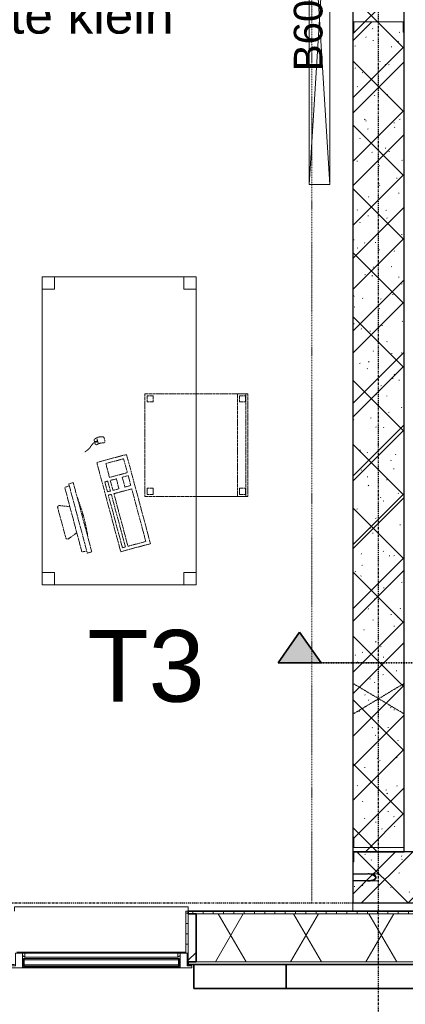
# Model space of a CAD drawing. Header units: millimetres. Extents: x -80560 to 110805, y -11020 to 52719.
# Tile 21 of 182: x 49347 to 51225, y 9506 to 14303. Entities that reach past the tile are written whole.
import ezdxf

# ---------------------------------------------------------------- set-up
doc = ezdxf.new("R2010")
doc.units = ezdxf.units.MM
for name, pattern in [('CENTER2', [20, 8, -4, 4, -4]), ('Dash 01', [4, 2, -2]), ('DASHDOT2', [8, 4, -2, 0, -2]), ('DASHED2', [6, 4, -2]), ('DASHED2-1', [3, 2, -1]), ('Hidden 1', [3.5, 2, -1.5])]:
    doc.linetypes.add(name, pattern=pattern)
for name, color, linetype, lineweight in [('A-ANNO-NOTE', 131, 'Continuous', 18), ('A-AREA-IDEN', 2, 'Continuous', 9), ('A-DETL-GENF', 92, 'Continuous', 18), ('A-FLOR', 192, 'Continuous', 18), ('A-GENM', 13, 'Continuous', 18), ('A-GENM-HDLN', 13, 'DASHED2-1', 18), ('A-GLAZ', 151, 'Continuous', 18), ('A-GLAZ-SILL', 1, 'Continuous', 18), ('A-WALL', 113, 'Continuous', 35), ('A-WALL-PATT', 111, 'Continuous', 35), ('E-ELEC-EQPM', 71, 'Continuous', 18), ('G-ANNO-SYMB', 111, 'Continuous', 9), ('I-FURN', 30, 'Continuous', 18), ('I-WALL', 2, 'Continuous', 18), ('S-GRID', 1, 'Continuous', 9)]:
    doc.layers.add(name, color=color, linetype=linetype, lineweight=lineweight)
doc.styles.add('Arial', font='arial.ttf', dxfattribs={"height": 180})
doc.styles.add('Arial_1', font='arial.ttf', dxfattribs={"height": 140})
doc.styles.add('Arial_4', font='arial.ttf', dxfattribs={"height": 350})
pattern_1 = [(45, (0, 0), (-176.7767, 176.7767), []), (17, (0, 0), (51.37877, 156.87645), [3.353, -159.647, 3.353, -88.647, -134]), (17, (0, 0), (51.37877, 156.87645), [-255, 3.353, -130.647]), (48, (0, 0), (-36.014, 160.26226), [3.353, -158.647, 3.353, -160.647, -132]), (48, (0, 0), (-36.014, 160.26226), [-326, 3.353, -128.647]), (71, (0, 0), (-94.825, 133.12483), [3.353, -156.647, 3.353, -87.247, -131]), (71, (0, 0), (-94.825, 133.12483), [-250.6, 3.353, -127.647])]

# ---------------------------------------------------------------- blocks, each defined once
blk = doc.blocks.new('19112_SW_LeonardoCollege_R2020_rvt-1-DO_02 tweede verdieping')
at = {"layer": 'A-WALL-PATT', "lineweight": 5}
h = blk.add_hatch(dxfattribs=at)
h.set_pattern_fill('FP_172', color=10, angle=45, style=0, pattern_type=2)
h.set_pattern_definition([(135, (26325, 14167.5), (-155.563, -155.563), []), (225, (26325, 14167.5), (155.563, -155.563), [])])
h.paths.add_polyline_path([(26325, 10250), (26325, 18085), (26075, 18085), (26075, 10250), (26238.4, 10250)], flags=0)
h = blk.add_hatch(dxfattribs=at)
h.set_pattern_fill('FP_174', color=10, angle=45, style=0, pattern_type=2)
h.set_pattern_definition([(45, (28837.5, 10000), (-155.563, 155.563), []), (135, (28837.5, 10000), (-155.563, -155.563), [])])
h.paths.add_polyline_path([(31600, 10000), (31600, 10250), (30083, 10250), (30083, 10000), (31377.7, 10000)], flags=0)
h.paths.add_polyline_path([(29028.3, 10000), (29217, 10000), (29217, 10250), (27533, 10250), (27533, 10000), (28734.6, 10000)], flags=0)
h.paths.add_polyline_path([(26667, 10000), (26667, 10250), (26075, 10250), (26075, 10000), (26532.1, 10000)], flags=0)
at = {"layer": 'A-WALL', "color": 50, "lineweight": 25}
for p, q in [((26667, 10250), (26075, 10250)), ((26075, 10250), (26075, 10000)), ((26075, 10000), (26667, 10000))]:
    blk.add_line(p, q, dxfattribs=at)
at = {"layer": 'I-WALL', "color": 50, "lineweight": 25}
for p, q in [((26075, 18085), (26075, 10250)), ((26325, 10250), (26325, 18085)), ((26075, 10250), (26325, 10250))]:
    blk.add_line(p, q, dxfattribs=at)
blk = doc.blocks.new('MB 23 Gain Inno _onder element_ - ø83 x 1000-3373048-DO_02 tweede verdieping')
at = {"layer": 'A-GENM', "linetype": 'Hidden 1', "lineweight": 13}
for p, q in [((-17, -125), (-17, -60)), ((-15, -60), (-15, -125)), ((15, -125), (15, -60)), ((17, -60), (17, -125)), ((-15, -125), (-17, -125)), ((17, -125), (15, -125))]:
    blk.add_line(p, q, dxfattribs=at)
at = {"layer": 'A-GENM', "linetype": 'Hidden 1', "lineweight": 13, "flags": 128}
for points in [[(-17, -60), (-17, -57.6), (-17, -55.2), (-17, -52.8), (-17, -50.4), (-17, -48.1), (-17, -45.7), (-17, -43.4), (-17, -41.1), (-17, -38.9), (-17, -36.6), (-17, -34.4), (-17, -32.3), (-17, -30.2), (-17, -28.1), (-17, -26.1), (-17, -24.2), (-17, -22.3), (-17, -20.4), (-17, -18.7), (-17, -17), (-17, -15.3), (-17, -13.8), (-17, -12.3), (-17, -10.8), (-17, -9.5), (-17, -8.3), (-17, -7.1), (-17, -6), (-17, -5), (-17, -4.1), (-17, -3.3), (-17, -2.5), (-17, -1.9), (-17, -1.3), (-17, -0.9), (-17, -0.5), (-17, -0.2), (-17, -0.1), (-17, 0)], [(17, 0), (17, -0.2), (17, -0.4), (17, -0.8), (17, -1.2), (17, -1.7), (17, -2.3), (17, -3), (17, -3.8), (17, -4.7), (17, -5.7), (17, -6.8), (17, -7.9), (17, -9.2), (17, -10.5), (17, -11.9), (17, -13.3), (17, -14.9), (17, -16.5), (17, -18.2), (17, -20), (17, -21.8), (17, -23.7), (17, -25.6), (17, -27.6), (17, -29.6), (17, -31.7), (17, -33.9), (17, -36), (17, -38.3), (17, -40.5), (17, -42.8), (17, -45.1), (17, -47.4), (17, -49.8), (17, -52.2), (17, -54.6), (17, -57), (17, -59.4), (17, -60)]]:
    blk.add_lwpolyline(points, dxfattribs=at)
at = {"layer": 'A-GENM', "linetype": 'Hidden 1', "lineweight": 13}
for points in [[(-17, -60), (-19.2, -50.3), (-18.5, -32.5), (-7.9, -18.1), (0, -11.7)], [(15, -60), (17, -51.1), (16.4, -34.7), (7, -21.1), (0, -15)]]:
    blk.add_open_spline(points, degree=3, dxfattribs=at)
for points, knots in [([(0, -15), (-0.7, -15.1), (-1.9, -15.3), (-3.7, -15.9), (-5, -16.6), (-5.9, -17.1), (-6.4, -17.4), (-6.8, -17.8), (-7.4, -18.3), (-8.2, -19.1), (-9.2, -20.4), (-10, -21.7), (-10.5, -22.7), (-10.8, -23.2), (-11, -23.6), (-11.2, -24.1), (-11.5, -24.6), (-11.9, -25.6), (-12.4, -27), (-12.8, -28.5), (-13.2, -29.7), (-13.4, -30.6), (-13.6, -31.5), (-13.8, -32.7), (-14.1, -34.2), (-14.3, -36.1), (-14.5, -37.9), (-14.6, -39.8), (-14.8, -41.6), (-14.8, -43.5), (-14.9, -45.3), (-14.9, -47.2), (-15, -49.6), (-15, -53.9), (-15, -57.6), (-15, -60)], [0, 0, 0, 0, 0.035714, 0.071429, 0.107143, 0.125, 0.133929, 0.142857, 0.160714, 0.178571, 0.214286, 0.25, 0.267857, 0.276786, 0.285714, 0.294643, 0.303571, 0.321429, 0.357143, 0.392857, 0.410714, 0.428571, 0.446429, 0.464286, 0.5, 0.535714, 0.571429, 0.607143, 0.642857, 0.678571, 0.714286, 0.75, 0.785714, 0.857143, 1, 1, 1, 1]), ([(0, -11.7), (0.7, -11.8), (2.1, -12.1), (4, -12.6), (5.5, -13.3), (6.6, -13.9), (7.4, -14.5), (8.1, -15.1), (9.1, -16), (10.2, -17.3), (11.1, -18.7), (11.7, -19.7), (12.1, -20.3), (12.3, -20.7), (12.6, -21.1), (12.8, -21.7), (13.3, -22.8), (13.9, -24.3), (14.4, -26), (14.8, -27.2), (15.1, -28.2), (15.3, -29.2), (15.6, -30.5), (15.9, -32.1), (16.1, -33.7), (16.2, -34.7), (16.2, -35)], [0, 0, 0, 0, 0.0357143, 0.0714286, 0.1071429, 0.125, 0.1428571, 0.1607143, 0.1785714, 0.2142857, 0.25, 0.2678571, 0.2767857, 0.2857143, 0.2946429, 0.3035714, 0.3214286, 0.3571429, 0.3928571, 0.4107143, 0.4285714, 0.4464286, 0.4642857, 0.5, 0.5357143, 0.5518616, 0.5518616, 0.5518616, 0.5518616]), ([(16.4, -36.1), (16.4, -36.8), (16.6, -38.1), (16.7, -40.1), (16.8, -42.1), (16.9, -44.1), (16.9, -46.1), (17, -48.8), (17, -53.4), (17, -57.4), (17, -60)], [0.5714286, 0.5714286, 0.5714286, 0.5714286, 0.6071429, 0.6428571, 0.6785714, 0.7142857, 0.75, 0.7857143, 0.8571429, 1, 1, 1, 1])]:
    blk.add_open_spline(points, degree=3, knots=knots, dxfattribs=at)
blk = doc.blocks.new('MB 00 Sparing - 150 x 100 x 250-2692002-DO_02 tweede verdieping')
at = {"layer": 'A-GENM-HDLN', "color": 170, "linetype": 'Dash 01', "lineweight": 9}
for p, q in [((26325, 10920.9), (26075, 11070)), ((26325, 11070), (26075, 10920))]:
    blk.add_line(p, q, dxfattribs=at)
blk = doc.blocks.new('95251-Leonardo College Leiden_rvt-1-DO_02 tweede verdieping')
at = {"layer": 'A-WALL-PATT', "lineweight": 9}
h = blk.add_hatch(dxfattribs=at)
h.set_pattern_fill('FP_187', color=55, style=0, pattern_type=2)
h.set_pattern_definition(pattern_1)
h.paths.add_polyline_path([(26200, 10270), (26325, 10270), (26325, 14242.5), (26320, 14242.5), (26320, 14292.5), (26080, 14292.5), (26080, 14242.5), (26075, 14242.5), (26075, 10320), (26080, 10320), (26080, 10270), (26091.6, 10270)], flags=0)
h = blk.add_hatch(dxfattribs=at)
h.set_pattern_fill('FP_187', color=55, style=0, pattern_type=2)
h.set_pattern_definition(pattern_1)
h.paths.add_polyline_path([(31084, 10000), (31600, 10000), (31600, 10250), (31492, 10250), (31491, 10158.3), (31475, 10136.7), (31467.6, 10139.5), (31462.7, 10145.7), (31459.9, 10153.2), (31458.1, 10169.1), (31458, 10250), (31187, 10250), (31186, 10158.3), (31170, 10136.7), (31162.6, 10139.5), (31157.4, 10146.5), (31154.9, 10153.2), (31153.1, 10169.1), (31153, 10250), (30987, 10250), (30986, 10158.3), (30970, 10136.7), (30962.6, 10139.5), (30957.7, 10145.7), (30954.9, 10153.2), (30953.1, 10169.1), (30953, 10250), (30098, 10250), (30083, 10000), (30790.3, 10000)], flags=0)
h.paths.add_polyline_path([(29217, 10000), (29202, 10250), (27548, 10250), (27533, 10000), (29028.3, 10000)], flags=0)
h.paths.add_polyline_path([(26075, 10000), (26408, 10000), (26409, 10091.7), (26425, 10113.3), (26432.4, 10110.5), (26437.3, 10104.3), (26440.1, 10096.8), (26441.9, 10080.9), (26442, 10000), (26608, 10000), (26609, 10091.7), (26625, 10113.3), (26632.9, 10109.8), (26637.3, 10104.3), (26640.1, 10096.8), (26641.9, 10080.9), (26642, 10000), (26667, 10000), (26652, 10250), (26080, 10250), (26080, 10200), (26075, 10200), (26075, 10142), (26166.7, 10141), (26188.3, 10125), (26185.5, 10117.6), (26179.3, 10112.7), (26171.8, 10109.9), (26155.9, 10108.1), (26075, 10108), (26075, 10089)], flags=0)
h.paths.add_polyline_path([(29050, 10108), (29038, 10113), (29033, 10125), (29038, 10137), (29050, 10142), (29062, 10137), (29067, 10125), (29062, 10113)], flags=0)
at = {"layer": 'A-WALL', "color": 130, "lineweight": 5}
for p, q in [((26320, 14292.5), (26080, 14292.5)), ((26080, 14292.5), (26080, 14242.5)), ((26320, 14242.5), (26320, 14292.5)), ((26075, 14242.5), (26075, 10320)), ((26080, 14242.5), (26075, 14242.5)), ((26325, 14242.5), (26320, 14242.5)), ((26325, 10270), (26325, 14242.5)), ((26075, 10320), (26080, 10320)), ((26080, 10320), (26080, 10270)), ((26080, 10270), (26325, 10270)), ((26652, 10250), (26080, 10250)), ((26080, 10250), (26080, 10200)), ((26080, 10200), (26075, 10200)), ((26075, 10200), (26075, 10142)), ((26075, 10142), (26140, 10142)), ((26140, 10108), (26075, 10108)), ((26075, 10108), (26075, 10000)), ((26075, 10000), (26408, 10000))]:
    blk.add_line(p, q, dxfattribs=at)
for points in [[(26140, 10142), (26149.7, 10144.2), (26158.6, 10143.9), (26166.7, 10141)], [(26166.9, 10140.9), (26174.8, 10138.1), (26182, 10132.8), (26188.3, 10125)]]:
    blk.add_open_spline(points, degree=3, dxfattribs=at)
for points, knots in [([(26188.3, 10125), (26188.2, 10124.3), (26187.9, 10122.9), (26187.4, 10121), (26186.7, 10119.5), (26186.1, 10118.4), (26185.5, 10117.6), (26184.9, 10116.9), (26184, 10115.9), (26182.7, 10114.8), (26181.3, 10113.9), (26180.3, 10113.3), (26179.7, 10112.9), (26179.3, 10112.7), (26178.9, 10112.4), (26178.3, 10112.2), (26177.2, 10111.7), (26175.7, 10111.1), (26174, 10110.6), (26172.8, 10110.2), (26171.8, 10109.9), (26170.8, 10109.7), (26169.5, 10109.4), (26168.2, 10109.2), (26167.2, 10109), (26166.9, 10109)], [0, 0, 0, 0, 0.0357143, 0.0714286, 0.1071429, 0.125, 0.1428571, 0.1607143, 0.1785714, 0.2142857, 0.25, 0.2678571, 0.2767857, 0.2857143, 0.2946429, 0.3035714, 0.3214286, 0.3571429, 0.3928571, 0.4107143, 0.4285714, 0.4464286, 0.4642857, 0.5, 0.5179395, 0.5179395, 0.5179395, 0.5179395]), ([(26165, 10108.8), (26164.6, 10108.7), (26163.6, 10108.6), (26161.9, 10108.4), (26159.9, 10108.3), (26157.9, 10108.2), (26155.9, 10108.1), (26153.9, 10108.1), (26151.2, 10108), (26146.6, 10108), (26142.6, 10108), (26140, 10108)], [0.5518616, 0.5518616, 0.5518616, 0.5518616, 0.5714286, 0.6071429, 0.6428571, 0.6785714, 0.7142857, 0.75, 0.7857143, 0.8571429, 1, 1, 1, 1])]:
    blk.add_open_spline(points, degree=3, knots=knots, dxfattribs=at)
at = {"color": 191, "lineweight": 9}
blk.add_blockref('MB 00 Sparing - 150 x 100 x 250-2692002-DO_02 tweede verdieping', (0, 0), dxfattribs=at)
at = {"color": 191, "lineweight": 9, "extrusion": (0, 0, -1), "rotation": 90.00000000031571}
blk.add_blockref('MB 23 Gain Inno _onder element_ - ø83 x 1000-3373048-DO_02 tweede verdieping', (-26200, 10125), dxfattribs=at)
blk = doc.blocks.new('Basic Wall _ 41_WA_n3o_cladding_vertikaal_random_100mm_oorspronkelijk - ___-31301028-DO_02 tweede verdieping')
at = {"layer": 'A-WALL', "lineweight": 18}
for p, q in [((25268, 9701), (25273, 9701)), ((25268, 9699), (25300, 9699))]:
    blk.add_line(p, q, dxfattribs=at)
blk = doc.blocks.new('82_tafel1 - tafel 750x1500x700 2-30664861-DO_02 tweede verdieping')
at = {"layer": 'I-FURN', "linetype": 'DASHED2'}
for p, q in [((-750, -375), (-750, 375)), ((-750, 375), (750, 375)), ((750, 375), (-750, 375)), ((-750, 375), (-750, -375)), ((-750, 375), (-750, 315)), ((-690, 375), (-750, 375)), ((-690, 315), (-690, 375)), ((-690, 375), (690, 375)), ((-690, 375), (-690, 315)), ((690, 375), (690, 315)), ((690, 315), (690, 375)), ((750, 375), (690, 375)), ((750, 375), (750, -375)), ((750, -375), (750, 375)), ((750, 315), (750, 375)), ((-750, -315), (-750, 315)), ((-750, 315), (-690, 315)), ((-690, 315), (-750, 315)), ((690, 315), (750, 315)), ((750, 315), (690, 315)), ((750, 315), (750, -315)), ((-690, -315), (-750, -315)), ((-750, -315), (-690, -315)), ((-750, -315), (-750, -375)), ((-690, -375), (-690, -315)), ((-690, -315), (-690, -375)), ((750, -315), (690, -315)), ((690, -315), (690, -375)), ((690, -375), (690, -315)), ((690, -315), (750, -315)), ((750, -375), (750, -315)), ((750, -375), (-750, -375)), ((-750, -375), (750, -375)), ((-750, -375), (-690, -375)), ((690, -375), (-690, -375)), ((690, -375), (750, -375))]:
    blk.add_line(p, q, dxfattribs=at)
blk = doc.blocks.new('82_zitmeubel - stoel 500x500-V379-DO_02 tweede verdieping')
at = {"layer": 'I-FURN', "linetype": 'DASHED2'}
for p, q in [((-192.1, 263), (-192.1, 13)), ((-192.1, 254.1), (-192.1, 263)), ((307.9, 263), (-192.1, 263)), ((307.9, 263), (-192.1, 263)), ((-192.1, 213), (-192.1, 254.1)), ((-192.1, 254.1), (307.9, 254.1)), ((-182.1, 252), (-182.1, 224)), ((-182.1, 224), (-182.1, 252)), ((-153.1, 253), (-181.1, 253)), ((-181.1, 253), (-153.1, 253)), ((-152.1, 224), (-152.1, 252)), ((-152.1, 252), (-152.1, 224)), ((267.9, 252), (267.9, 224)), ((267.9, 224), (267.9, 252)), ((296.9, 253), (268.9, 253)), ((268.9, 253), (296.9, 253)), ((297.9, 224), (297.9, 252)), ((297.9, 252), (297.9, 224)), ((307.9, 13), (307.9, 263)), ((307.9, 263), (307.9, 254.1)), ((307.9, 254.1), (307.9, 213)), ((-192.1, 13), (-192.1, 213)), ((-192.1, 213), (307.9, 213)), ((-181.1, 223), (-153.1, 223)), ((-153.1, 223), (-181.1, 223)), ((268.9, 223), (296.9, 223)), ((296.9, 223), (268.9, 223)), ((307.9, 213), (307.9, 13)), ((-192.1, 13), (-192.1, -237)), ((-192.1, -237), (-192.1, 13)), ((307.9, -237), (307.9, 13)), ((307.9, 13), (307.9, -237)), ((307.9, -237), (-192.1, -237)), ((307.9, -237), (-192.1, -237)), ((-182.1, -198), (-182.1, -226)), ((-182.1, -226), (-182.1, -198)), ((-153.1, -197), (-181.1, -197)), ((-181.1, -197), (-153.1, -197)), ((-181.1, -227), (-153.1, -227)), ((-153.1, -227), (-181.1, -227)), ((-152.1, -226), (-152.1, -198)), ((-152.1, -198), (-152.1, -226)), ((267.9, -198), (267.9, -226)), ((267.9, -226), (267.9, -198)), ((296.9, -197), (268.9, -197)), ((268.9, -197), (296.9, -197)), ((268.9, -227), (296.9, -227)), ((296.9, -227), (268.9, -227)), ((297.9, -226), (297.9, -198)), ((297.9, -198), (297.9, -226))]:
    blk.add_line(p, q, dxfattribs=at)
for centre, start, end in [((-181.1, 252), 90, 180), ((-181.1, 252), 90, 180), ((-153.1, 252), 0, 90), ((-153.1, 252), 0, 90), ((268.9, 252), 90, 180), ((268.9, 252), 90, 180), ((296.9, 252), 0, 90), ((296.9, 252), 30, 90), ((296.9, 252), 0, 30), ((-181.1, 224), 180, 270), ((-181.1, 224), 180, 225), ((-181.1, 224), 225, 270), ((-153.1, 224), 270, 0), ((-153.1, 224), 270, 0), ((268.9, 224), 180, 270), ((268.9, 224), 180, 270), ((296.9, 224), 270, 0), ((296.9, 224), 270, 315), ((296.9, 224), 315, 330), ((296.9, 224), 330, 0), ((-181.1, -198), 90, 180), ((-181.1, -198), 120, 165), ((-181.1, -198), 165, 180), ((-181.1, -226), 180, 270), ((-181.1, -226), 180, 270), ((-181.1, -198), 90, 120), ((-153.1, -198), 0, 90), ((-153.1, -198), 0, 90), ((-153.1, -226), 270, 0), ((-153.1, -226), 270, 0), ((268.9, -198), 90, 180), ((268.9, -198), 90, 180), ((268.9, -226), 180, 270), ((268.9, -226), 180, 270), ((296.9, -198), 0, 90), ((296.9, -198), 0, 90), ((296.9, -226), 270, 0), ((296.9, -226), 270, 0)]:
    blk.add_arc(centre, 1, start, end, dxfattribs=at)
blk = doc.blocks.new('82_computer - std-30664858-DO_02 tweede verdieping')
at = {"layer": 'I-FURN', "linetype": 'DASHED2'}
for p, q in [((61.6, 390.8), (-90.9, 390.8)), ((-98.4, 380), (-80.4, 332.7)), ((50.9, 332.3), (69, 380)), ((-189.7, 308.7), (-189.7, 286.2)), ((160.3, 308.7), (-189.7, 308.7)), ((-179.7, 308.7), (-177.2, 333)), ((-177.2, 333), (148, 332.1)), ((148, 332.1), (150.3, 308.7)), ((160.3, 286.2), (160.3, 308.7)), ((-189.7, 286.2), (160.3, 286.2)), ((-225, 150), (-225, 0)), ((225, 150), (-225, 150)), ((225, 0), (225, 150)), ((-208.5, 136.9), (-208.5, 121.9)), ((56.6, 136.9), (-208.5, 136.9)), ((-208.5, 121.9), (56.6, 121.9)), ((-208.5, 109), (-208.5, 19)), ((56.6, 109), (-208.5, 109)), ((56.6, 121.9), (56.6, 136.9)), ((56.6, 19), (56.6, 109)), ((73.4, 136.9), (73.4, 121.9)), ((123.4, 136.9), (73.4, 136.9)), ((73.4, 121.9), (123.4, 121.9)), ((73.4, 109), (73.4, 79)), ((123.4, 109), (73.4, 109)), ((123.4, 121.9), (123.4, 136.9)), ((123.4, 79), (123.4, 109)), ((138.4, 109), (138.4, 19)), ((208.4, 109), (138.4, 109)), ((208.4, 19), (208.4, 109)), ((340.9, 118.9), (310.5, 118.9)), ((330.8, 134.6), (316.4, 134.6)), ((321.6, 131.6), (321.6, 121.9)), ((325.5, 131.6), (321.6, 131.6)), ((321.6, 121.9), (325.5, 121.9)), ((323.6, 131.6), (323.6, 134.6)), ((323.6, 118.9), (323.6, 121.9)), ((325.5, 121.9), (325.5, 131.6)), ((73.4, 79), (123.4, 79)), ((73.4, 49), (73.4, 19)), ((123.4, 49), (73.4, 49)), ((123.4, 19), (123.4, 49)), ((316.4, 84.6), (330.8, 84.6)), ((-225, 0), (225, 0)), ((-208.5, 19), (56.6, 19)), ((73.4, 19), (123.4, 19)), ((138.4, 19), (208.4, 19))]:
    blk.add_line(p, q, dxfattribs=at)
for centre, radius, start, end in [((-90.9, 382.8), 8, 90, 200.814), ((61.6, 382.8), 8, 339.186, 90), ((-14.7, 1180.4), 900.1, 263.4513, 276.5487), ((316.4, 126.6), 8, 90, 180), ((261.6, 109.6), 49.8, 340.0126, 19.9874), ((330.8, 126.6), 8, 0, 90), ((292, 109.6), 49.8, 340.0126, 19.9874), ((316.4, 92.6), 8, 180, 270), ((330.8, 92.6), 8, 270, 360)]:
    blk.add_arc(centre, radius, start, end, dxfattribs=at)
blk.add_open_spline([(290.2, 192.8), (295.7, 164.5), (318.8, 151.1), (323.6, 134.6)], degree=3, dxfattribs=at)
blk = doc.blocks.new('82_apparaat_rechthoekig_met clearance - Digiboard-30664863-DO_02 tweede verdieping')
at = {"layer": 'E-ELEC-EQPM'}
for p, q in [((-50, -800), (-50, 800)), ((-50, 800), (50, 800)), ((-50, -800), (-50, 800)), ((-50, 800), (50, 800)), ((50, 800), (-50, -800)), ((-50, 800), (50, -800)), ((50, 800), (-50, 800)), ((-50, 800), (-50, -800)), ((50, 800), (50, -800)), ((50, 800), (50, -800)), ((50, -800), (50, 800)), ((50, -800), (-50, -800)), ((50, -800), (-50, -800)), ((-50, -800), (50, -800))]:
    blk.add_line(p, q, dxfattribs=at)
blk = doc.blocks.new('merk 900 vast glas - std-31571097-DO_02 tweede verdieping')
at = {"layer": 'A-GLAZ'}
for p, q in [((-362, 0), (-440, 0)), ((-440, 0), (-440, -10)), ((-362, -4), (-362, 0)), ((440, 0), (362, 0)), ((362, 0), (362, -4)), ((440, -10), (440, 0)), ((-440, -10), (-418, -10)), ((-418, -10), (-418, -72)), ((-384, -72), (-384, -4)), ((-384, -4), (-362, -4)), ((362, -4), (384, -4)), ((384, -4), (384, -72)), ((418, -72), (418, -10)), ((418, -10), (440, -10)), ((-418, -72), (-384, -72)), ((384, -72), (418, -72))]:
    blk.add_line(p, q, dxfattribs=at)
at = {"layer": 'A-GLAZ-SILL'}
for p, q in [((362, 0), (-362, 0)), ((362, -4), (-362, -4))]:
    blk.add_line(p, q, dxfattribs=at)
blk = doc.blocks.new('NLRS_41_GM_WPB_spouwlat-SH_generiek_ISR - 235x38-V465-DO_02 tweede verdieping')
at = {"layer": 'A-GENM'}
h = blk.add_hatch(dxfattribs=at)
h.set_pattern_fill('FP_68', color=256, style=0, pattern_type=2)
h.set_pattern_definition([(45, (0, 0), (-141.4214, 141.4214), [])])
h.paths.add_polyline_path([(25311, 9713), (25311, 9948), (25273, 9948), (25273, 9713)], flags=0)
for p, q in [((25311, 9948), (25273, 9948)), ((25273, 9948), (25273, 9713)), ((25311, 9713), (25311, 9948)), ((25273, 9713), (25311, 9713))]:
    blk.add_line(p, q, dxfattribs=at)
blk = doc.blocks.new('41_dagkanten_SH_generiek_ISR - 12x204_5-V466-DO_02 tweede verdieping')
at = {"layer": 'A-GENM'}
h = blk.add_hatch(dxfattribs=at)
h.set_pattern_fill('FP_69', color=256, style=0, pattern_type=2)
h.set_pattern_definition([(0, (0, 0), (0, 50), [])])
h.paths.add_polyline_path([(25273, 9756), (25273, 9960.5), (25261, 9960.5), (25261, 9756), (25268, 9756)], flags=0)
for p, q in [((25273, 9960.5), (25261, 9960.5)), ((25261, 9960.5), (25261, 9756)), ((25273, 9756), (25273, 9960.5)), ((25268, 9756), (25273, 9756))]:
    blk.add_line(p, q, dxfattribs=at)
blk = doc.blocks.new('30_n3o_RT72_glas met glaslat - Type 1-33567359-DO_02 tweede verdieping')
at = {"layer": 'A-GENM'}
for points in [[(349.6, -5), (-379, -5), (-379, -11), (379, -11), (379, -5)], [(349.6, -35), (-379, -35), (-379, -41), (379, -41), (379, -35)]]:
    blk.add_hatch(color=256, dxfattribs=at).paths.add_polyline_path(points, flags=0)
for p, q in [((379, -5), (-379, -5)), ((-379, -5), (-379, -11)), ((-375, -5), (-379, -5)), ((-379, -5), (-379, -41)), ((-379, -11), (379, -11)), ((379, -35), (-379, -35)), ((-379, -35), (-379, -41)), ((-379, -41), (379, -41)), ((-379, -41), (-375, -41)), ((-375, -41), (-375, -5)), ((379, -5), (375, -5)), ((375, -5), (375, -41)), ((375, -41), (379, -41)), ((379, -11), (379, -5)), ((379, -41), (379, -5)), ((379, -41), (379, -35))]:
    blk.add_line(p, q, dxfattribs=at)
blk = doc.blocks.new('DPWP_30_n3o_RT72_glas met glaslat Frame1 - Type 1-33567362-DO_02 tweede verdieping')
at = {"layer": 'A-GENM'}
for p, q in [((-372, -7.8), (-384, -15)), ((-384, -27), (-372, -27)), ((372, -7.8), (-372, -7.8)), ((-372, -7.8), (-372, -27)), ((-372, -27), (-372, -7.8)), ((-372, -27), (372, -27)), ((372, -27), (372, -7.8)), ((384, -15), (372, -7.8)), ((372, -7.8), (372, -27)), ((372, -27), (384, -27))]:
    blk.add_line(p, q, dxfattribs=at)
blk = doc.blocks.new('NLRS_42_GM_ISR_vensterbank_kunststeen-SH_generiek_ISR - 220x20-V481-DO_02 tweede verdieping')
at = {"layer": 'A-GENM'}
for p, q in [((-423, 199.5), (-423, 220)), ((-423, 220), (423, 220)), ((423, 220), (423, 199.5)), ((411, 0), (-411, 0))]:
    blk.add_line(p, q, dxfattribs=at)
blk = doc.blocks.new('01_n3o_symbool_lijn_met_tekst - brandwerend_B60-31157474-DO_02 tweede verdieping')
at = {"layer": 'A-DETL-GENF', "color": 3, "linetype": 'DASHDOT2'}
blk.add_line((0, 0), (8362.5, 0), dxfattribs=at)
blk = doc.blocks.new('Section - 00_n3o_sectionmark_detailaanduiding-325618-DO_02 tweede verdieping')
at = {"layer": 'G-ANNO-SYMB'}
blk.add_hatch(color=256, dxfattribs=at).paths.add_polyline_path([(0, 0), (1.05, 1.5), (2.101, 0)], flags=0)
at = {"layer": 'G-ANNO-SYMB', "linetype": 'DASHDOT2', "lineweight": 35}
for p, q in [((1.05, 1.5), (0, 0)), ((2.101, 0), (1.05, 1.5)), ((0, 0), (2.101, 0))]:
    blk.add_line(p, q, dxfattribs=at)

msp = doc.modelspace()

# ---------------------------------------------------------------- hatches: boundary and pattern name
at = {"layer": 'A-WALL-PATT', "lineweight": 18}
h = msp.add_hatch(dxfattribs=at)
h.set_pattern_fill('FP_2', color=256, style=0, pattern_type=2)
h.set_pattern_definition([(60, (24894.82, 0), (-274.963, 158.75), []), (120, (24894.82, 0), (-274.963, -158.75), [])])
h.paths.add_polyline_path([(78296.8, 9713), (78296.8, 9948), (77655.8, 9948), (77655.8, 9713), (78284.3, 9713)], flags=0)
h.paths.add_polyline_path([(73133.8, 9713), (73133.8, 9948), (72255.8, 9948), (72255.8, 9713), (73011.8, 9713)], flags=0)
h.paths.add_polyline_path([(70433.8, 9713), (70433.8, 9948), (69555.8, 9948), (69555.8, 9713), (70368.7, 9713)], flags=0)
h.paths.add_polyline_path([(67733.8, 9713), (67733.8, 9948), (65955.8, 9948), (65955.8, 9713), (67725.7, 9713)], flags=0)
h.paths.add_polyline_path([(63026.9, 9713), (63233.8, 9713), (63233.8, 9948), (61455.8, 9948), (61455.8, 9713), (61852.3, 9713)], flags=0)
h.paths.add_polyline_path([(56566.2, 9713), (56933.8, 9713), (56933.8, 9948), (55005.9, 9948), (55005.9, 9713), (55978.8, 9713)], flags=0)
h.paths.add_polyline_path([(53923.1, 9713), (54083.9, 9713), (54083.9, 9948), (52455.8, 9948), (52455.8, 9713), (53629.4, 9713)], flags=0)
h.paths.add_polyline_path([(51280.1, 9713), (51533.8, 9713), (51533.8, 9948), (50205.8, 9948), (50205.8, 9713), (50692.7, 9713)], flags=0)
h.paths.add_polyline_path([(49283.8, 9713), (49283.8, 9948), (48855.8, 9948), (48855.8, 9713), (49224.4, 9713)], flags=0)
h.paths.add_polyline_path([(46133.8, 9713), (46133.8, 9948), (44355.8, 9948), (44355.8, 9713), (45994, 9713)], flags=0)
h.paths.add_polyline_path([(42469.9, 9713), (42533.8, 9713), (42533.8, 9948), (42105.8, 9948), (42105.8, 9713), (42176.2, 9713)], flags=0)
h.paths.add_polyline_path([(38483.8, 9713), (38483.8, 9948), (37007.8, 9948), (37007.8, 9713), (38358.5, 9713)], flags=0)
h.paths.add_polyline_path([(41001.5, 9713), (41183.8, 9713), (41183.8, 9948), (39405.8, 9948), (39405.8, 9713), (40707.9, 9713)], flags=0)
h = msp.add_hatch(dxfattribs=at)
h.set_pattern_fill('FP_80', color=256, angle=90, style=0, pattern_type=2)
h.set_pattern_definition([(90, (57640.07, 9701), (-50, -2e-13), [])])
h.paths.add_polyline_path([(77617.8, 9948), (78284.3, 9948), (78284.3, 9960.5), (77617.8, 9960.5)], flags=0)
h.paths.add_polyline_path([(73011.8, 9948), (73171.8, 9948), (73171.8, 9960.5), (72217.8, 9960.5), (72217.8, 9948), (72424.4, 9948)], flags=0)
h.paths.add_polyline_path([(70471.8, 9948), (70471.8, 9960.5), (69517.8, 9960.5), (69517.8, 9948), (70433.8, 9948)], flags=0)
h.paths.add_polyline_path([(67138.3, 9948), (67771.8, 9948), (67771.8, 9960.5), (65917.8, 9960.5), (65917.8, 9948), (66551, 9948)], flags=0)
h.paths.add_polyline_path([(63271.8, 9948), (63271.8, 9960.5), (61417.8, 9960.5), (61417.8, 9948), (63233.8, 9948)], flags=0)
h.paths.add_polyline_path([(56971.8, 9948), (56971.8, 9960.5), (54967.9, 9960.5), (54967.9, 9948), (56933.8, 9948)], flags=0)
h.paths.add_polyline_path([(54083.9, 9948), (54121.9, 9948), (54121.9, 9960.5), (52417.8, 9960.5), (52417.8, 9948), (53923.1, 9948)], flags=0)
h.paths.add_polyline_path([(51426.9, 9948), (51571.8, 9948), (51571.8, 9960.5), (50167.8, 9960.5), (50167.8, 9948), (51280.1, 9948)], flags=0)
h.paths.add_polyline_path([(49283.8, 9948), (49321.8, 9948), (49321.8, 9960.5), (48817.8, 9960.5), (48817.8, 9948), (48930.7, 9948)], flags=0)
h.paths.add_polyline_path([(46171.8, 9948), (46171.8, 9960.5), (44317.8, 9960.5), (44317.8, 9948), (46133.8, 9948)], flags=0)
h.paths.add_polyline_path([(42469.9, 9948), (42571.8, 9948), (42571.8, 9960.5), (42067.8, 9960.5), (42067.8, 9948), (42105.8, 9948)], flags=0)
h.paths.add_polyline_path([(41183.8, 9948), (41221.8, 9948), (41221.8, 9960.5), (39367.8, 9960.5), (39367.8, 9948), (40707.9, 9948)], flags=0)
h.paths.add_polyline_path([(38483.8, 9948), (38521.8, 9948), (38521.8, 9960.5), (37242.8, 9960.5), (37242.8, 9948), (38358.5, 9948)], flags=0)
h = msp.add_hatch(dxfattribs=at)
h.set_pattern_fill('FP_79', color=256, style=0, pattern_type=2)
h.set_pattern_definition([(0, (57640.07, 9701), (2e-14, 50), [])])
h.paths.add_polyline_path([(78531.8, 9701), (78531.8, 9713), (77617.8, 9713), (77617.8, 9701), (78297.9, 9701)], flags=0)
h.paths.add_polyline_path([(73171.8, 9701), (73171.8, 9713), (72217.8, 9713), (72217.8, 9701), (73011.8, 9701)], flags=0)
h.paths.add_polyline_path([(70471.8, 9701), (70471.8, 9713), (69517.8, 9713), (69517.8, 9701), (70368.7, 9701)], flags=0)
h.paths.add_polyline_path([(67725.7, 9701), (67771.8, 9701), (67771.8, 9713), (65917.8, 9713), (65917.8, 9701), (67138.3, 9701)], flags=0)
h.paths.add_polyline_path([(63271.8, 9701), (63271.8, 9713), (61417.8, 9713), (61417.8, 9701), (63026.9, 9701)], flags=0)
h.paths.add_polyline_path([(56859.8, 9701), (56971.8, 9701), (56971.8, 9713), (54967.9, 9713), (54967.9, 9701), (56566.2, 9701)], flags=0)
h.paths.add_polyline_path([(54121.9, 9701), (54121.9, 9713), (52417.8, 9713), (52417.8, 9701), (53923.1, 9701)], flags=0)
h.paths.add_polyline_path([(51571.8, 9701), (51571.8, 9713), (50167.8, 9713), (50167.8, 9701), (51280.1, 9701)], flags=0)
h.paths.add_polyline_path([(49321.8, 9701), (49321.8, 9713), (48817.8, 9713), (48817.8, 9701), (49224.4, 9701)], flags=0)
h.paths.add_polyline_path([(45406.6, 9701), (46171.8, 9701), (46171.8, 9713), (44317.8, 9713), (44317.8, 9701), (44819.3, 9701)], flags=0)
h.paths.add_polyline_path([(41001.5, 9701), (41221.8, 9701), (41221.8, 9713), (39367.8, 9713), (39367.8, 9701), (40707.9, 9701)], flags=0)
h.paths.add_polyline_path([(42469.9, 9701), (42571.8, 9701), (42571.8, 9713), (42067.8, 9713), (42067.8, 9701), (42176.2, 9701)], flags=0)
h.paths.add_polyline_path([(38521.8, 9701), (38521.8, 9713), (36995.8, 9713), (36995.8, 9701), (38358.5, 9701)], flags=0)

# ---------------------------------------------------------------- linework, layer by layer
at = {"layer": 'A-FLOR'}
msp.add_line((50969.8, 9960.5), (50969.8, 10000), dxfattribs=at)
at = {"layer": 'A-WALL'}
for p, q in [((51571.8, 9960.5), (50167.8, 9960.5)), ((50167.8, 9960.5), (50167.8, 9948)), ((50167.8, 9948), (50205.8, 9948)), ((50205.8, 9948), (50205.8, 9713)), ((50205.8, 9713), (50167.8, 9713)), ((50167.8, 9713), (50167.8, 9701)), ((50167.8, 9701), (51571.8, 9701)), ((51544.8, 9701), (50194.8, 9701)), ((50194.8, 9701), (50194.8, 9584)), ((50644.8, 9701), (50644.8, 9584)), ((50194.8, 9584), (51544.8, 9584))]:
    msp.add_line(p, q, dxfattribs=at)
at = {"layer": 'A-WALL', "lineweight": 18}
for p, q in [((50205.8, 9948), (51533.8, 9948)), ((50167.8, 9713), (50162.8, 9713)), ((50205.8, 9713), (51533.8, 9713))]:
    msp.add_line(p, q, dxfattribs=at)
at = {"layer": 'G-ANNO-SYMB', "linetype": 'DASHDOT2', "lineweight": 35}
msp.add_line((50605.2, 11170), (54580.3, 11170), dxfattribs=at)
at = {"layer": 'S-GRID', "linetype": 'CENTER2', "lineweight": 25}
for p, q in [((51094.8, 4383.3), (51094.8, 52119.1)), ((29945.3, 10000), (110204.9, 10000))]:
    msp.add_line(p, q, dxfattribs=at)

# ---------------------------------------------------------------- block references
at = {"color": 250, "lineweight": 5}
for name in ['19112_SW_LeonardoCollege_R2020_rvt-1-DO_02 tweede verdieping', '95251-Leonardo College Leiden_rvt-1-DO_02 tweede verdieping']:
    msp.add_blockref(name, (24894.8, 0), dxfattribs=at)
at = {"layer": 'A-DETL-GENF', "color": 3, "linetype": 'DASHDOT2', "rotation": 90}
msp.add_blockref('01_n3o_symbool_lijn_met_tekst - brandwerend_B60-31157474-DO_02 tweede verdieping', (50769.8, 10000), dxfattribs=at)
at = {"layer": 'A-GENM'}
for name, p in [('NLRS_42_GM_ISR_vensterbank_kunststeen-SH_generiek_ISR - 220x20-V481-DO_02 tweede verdieping', (49744.8, 9761)), ('41_dagkanten_SH_generiek_ISR - 12x204_5-V466-DO_02 tweede verdieping', (24894.8, 0)), ('NLRS_41_GM_WPB_spouwlat-SH_generiek_ISR - 235x38-V465-DO_02 tweede verdieping', (24894.8, 0))]:
    msp.add_blockref(name, p, dxfattribs=at)
at = {"layer": 'A-GENM', "rotation": 180}
for name, p in [('DPWP_30_n3o_RT72_glas met glaslat Frame1 - Type 1-33567362-DO_02 tweede verdieping', (49744.8, 9729)), ('30_n3o_RT72_glas met glaslat - Type 1-33567359-DO_02 tweede verdieping', (49744.8, 9688))]:
    msp.add_blockref(name, p, dxfattribs=at)
at = {"layer": 'A-GLAZ', "rotation": 180}
msp.add_blockref('merk 900 vast glas - std-31571097-DO_02 tweede verdieping', (49744.8, 9684), dxfattribs=at)
at = {"layer": 'A-WALL', "lineweight": 18}
msp.add_blockref('Basic Wall _ 41_WA_n3o_cladding_vertikaal_random_100mm_oorspronkelijk - ___-31301028-DO_02 tweede verdieping', (24894.8, 0), dxfattribs=at)
at = {"layer": 'E-ELEC-EQPM', "rotation": 180}
msp.add_blockref('82_apparaat_rechthoekig_met clearance - Digiboard-30664863-DO_02 tweede verdieping', (50807.3, 14300), dxfattribs=at)
at = {"layer": 'G-ANNO-SYMB', "linetype": 'DASHDOT2', "lineweight": 35, "xscale": 99.99999999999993, "yscale": 99.99999999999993, "zscale": 99.99999999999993}
msp.add_blockref('Section - 00_n3o_sectionmark_detailaanduiding-325618-DO_02 tweede verdieping', (50605.2, 11170), dxfattribs=at)
at = {"layer": 'I-FURN', "linetype": 'DASHED2'}
for name, p, rotation in [('82_tafel1 - tafel 750x1500x700 2-30664861-DO_02 tweede verdieping', (49832.3, 12300), 89.99999999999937), ('82_zitmeubel - stoel 500x500-V379-DO_02 tweede verdieping', (50194.3, 12288.4), 269.9999999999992), ('82_computer - std-30664858-DO_02 tweede verdieping', (49925.8, 11967.4), 104.9999999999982)]:
    msp.add_blockref(name, p, dxfattribs=dict(at, rotation=rotation))

# ---------------------------------------------------------------- texts
at = {"layer": 'A-ANNO-NOTE', "color": 3, "linetype": 'DASHDOT2', "insert": (50681.8, 14052), "char_height": 140, "width": 408.861, "attachment_point": 1, "rotation": 90, "style": 'Arial_1'}
msp.add_mtext('B60', dxfattribs=at)
at = {"layer": 'A-AREA-IDEN', "insert": (46546.9, 14414.7), "char_height": 180, "width": 4136.707, "attachment_point": 1, "style": 'Arial'}
msp.add_mtext('Algemene onderwijsruimte klein', dxfattribs=at)
at = {"layer": 'G-ANNO-SYMB', "insert": (49676.4, 11330), "char_height": 350, "width": 697.468, "attachment_point": 1, "style": 'Arial_4'}
msp.add_mtext('T3', dxfattribs=at)

doc.saveas('drawing.dxf')
